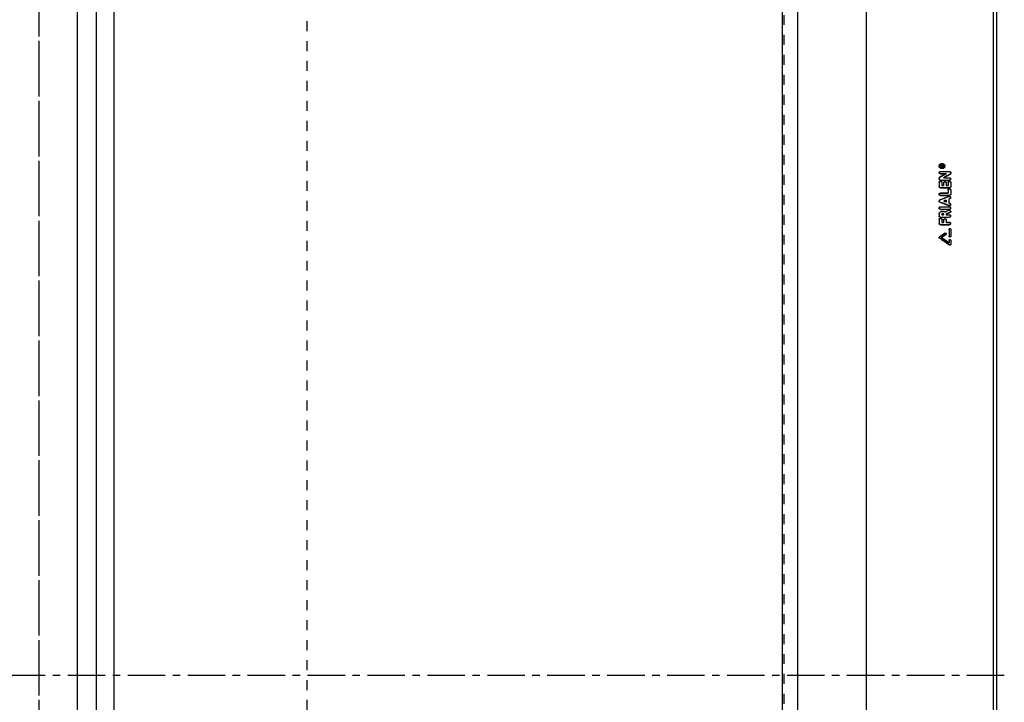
# Model space of a CAD drawing. Header units: millimetres. Extents: x -130 to 1130, y -374 to 1374.
# Tile 8 of 13: x 488 to 1130, y 483 to 928. Entities that reach past the tile are written whole.
import ezdxf

# ---------------------------------------------------------------- set-up
doc = ezdxf.new("R2010")
doc.units = ezdxf.units.MM
doc.header["$LTSCALE"] = 65.185185
doc.linetypes.add('CENTER', pattern=[0.6, 0.375, -0.075, 0.075, -0.075])
doc.linetypes.add('HIDDEN', pattern=[0.2, 0.1, -0.1])
doc.layers.add('ACHSEN_S', color=7, linetype='CONTINUOUS')
doc.layers.add('KONST.EL_MIT_GEO', color=7, linetype='CONTINUOUS')

msp = doc.modelspace()

# ---------------------------------------------------------------- linework, layer by layer
at = {"layer": 'ACHSEN_S', "color": 2, "linetype": 'CENTER'}
for p, q in [((500, 1373.86), (500, -373.86)), ((1130, 500), (-130, 500))]:
    msp.add_line(p, q, dxfattribs=at)
at = {"layer": 'KONST.EL_MIT_GEO', "color": 7, "linetype": 'Continuous'}
for p, q in [((549.02, 1224), (549.02, -224)), ((985, 1224), (985, -224)), ((537.5, 1217.35), (537.5, -217.35)), ((525, 1214), (525, -214)), ((995, 1214), (995, -214)), ((1040, -167), (1040, 1167)), ((1123, -167), (1123, 1167)), ((1125, 1165), (1125, -165)), ((1088.35, 832.69), (1088.35, 832.32)), ((1088.35, 832.32), (1090.33, 832.32)), ((1088.35, 829.15), (1094.15, 829.15)), ((1088.35, 829.15), (1088.35, 829.02)), ((1088.35, 829.02), (1094.15, 829.02)), ((1088.63, 832.69), (1088.63, 832.43)), ((1088.63, 832.56), (1089.22, 832.56)), ((1088.63, 832.43), (1089.22, 832.43)), ((1088.77, 833.06), (1089.08, 833.06)), ((1088.77, 833.06), (1088.77, 832.92)), ((1088.77, 832.92), (1089.08, 832.92)), ((1088.77, 832.81), (1089.08, 832.81)), ((1089.08, 833.06), (1089.08, 832.92)), ((1089.22, 832.69), (1089.22, 832.43)), ((1089.44, 832.88), (1089.44, 832.74)), ((1089.48, 832.75), (1089.44, 832.74)), ((1089.5, 832.64), (1089.5, 832.43)), ((1089.5, 832.56), (1090.33, 832.56)), ((1089.5, 832.43), (1090.33, 832.43)), ((1090.33, 833.05), (1090.29, 833.04)), ((1090.33, 832.8), (1090.29, 832.79)), ((1090.33, 832.91), (1090.31, 832.91)), ((1090.33, 833.05), (1090.33, 832.8)), ((1090.33, 832.56), (1090.33, 832.32)), ((1094.15, 829.15), (1094.15, 829.02)), ((1087.5, 824.76), (1087.5, 824.26)), ((1087.9, 825.39), (1087.9, 825.25)), ((1088.35, 827.67), (1092.1, 827.67)), ((1088.35, 823.52), (1094.15, 823.52)), ((1090.4, 825.01), (1094.15, 825.01)), ((1090.4, 825.01), (1090.4, 824.87)), ((1090.4, 824.87), (1094.15, 824.87)), ((1092.1, 827.67), (1092.1, 827.54)), ((1094.15, 825.01), (1094.15, 824.87)), ((1095, 828.41), (1095, 827.92)), ((1087.5, 822.03), (1087.5, 819.3)), ((1088.35, 818.56), (1094.15, 818.56)), ((1089.2, 822.03), (1089.2, 819.91)), ((1089.2, 820.05), (1090.4, 820.05)), ((1089.2, 819.91), (1090.4, 819.91)), ((1090.4, 821.79), (1090.4, 819.91)), ((1092.1, 821.79), (1092.1, 819.91)), ((1092.1, 820.05), (1093.3, 820.05)), ((1092.1, 819.91), (1093.3, 819.91)), ((1093.3, 822.03), (1093.3, 819.91)), ((1093.3, 817.06), (1093.3, 814.93)), ((1095, 822.03), (1095, 819.3)), ((1095, 817.06), (1095, 814.32)), ((1088.01, 810.5), (1088.01, 810.36)), ((1088.35, 815.07), (1093.3, 815.07)), ((1088.35, 815.07), (1088.35, 814.93)), ((1088.35, 814.93), (1093.3, 814.93)), ((1088.35, 813.57), (1094.15, 813.57)), ((1090.46, 809.81), (1090.46, 809.68)), ((1092.1, 810.45), (1092.1, 809.04)), ((1093.8, 811.12), (1093.8, 808.37)), ((1093.81, 812.76), (1093.81, 812.62)), ((1088.35, 806.04), (1094.15, 806.04)), ((1088.35, 806.04), (1088.35, 805.91)), ((1088.35, 805.91), (1094.15, 805.91)), ((1088.35, 804.53), (1094.15, 804.53)), ((1092.05, 809.05), (1092.1, 809.04)), ((1093.79, 803.71), (1093.79, 803.57)), ((1094.15, 806.04), (1094.15, 805.91)), ((1094.49, 808.24), (1094.49, 808.1)), ((1087.5, 801.24), (1087.5, 800.06)), ((1087.5, 797.78), (1087.5, 795.25)), ((1088.35, 799.3), (1094.15, 799.3)), ((1089.2, 801.24), (1089.2, 800.68)), ((1089.2, 800.82), (1090.4, 800.82)), ((1089.2, 800.68), (1090.4, 800.68)), ((1089.2, 797.78), (1089.2, 795.87)), ((1090.4, 801.24), (1090.4, 800.68)), ((1090.4, 797.53), (1090.4, 795.87)), ((1091.4, 802.71), (1091.4, 802.57)), ((1092.1, 801.33), (1092.1, 800.68)), ((1092.1, 800.82), (1094.15, 800.82)), ((1092.1, 800.68), (1094.15, 800.68)), ((1092.1, 797.53), (1092.1, 795.87)), ((1094.15, 800.82), (1094.15, 800.68)), ((1088.35, 794.48), (1094.15, 794.48)), ((1089.2, 796.01), (1090.4, 796.01)), ((1089.2, 795.87), (1090.4, 795.87)), ((1092.1, 796.01), (1094.15, 796.01)), ((1092.1, 795.87), (1094.15, 795.87)), ((1094.01, 791.36), (1094.01, 786.89)), ((1094.15, 796.01), (1094.15, 795.87)), ((1095, 791.36), (1095, 786.89)), ((1087.7, 786.28), (1087.7, 786.14)), ((1088.82, 785.92), (1088.82, 785.78)), ((1091.32, 788.73), (1091.32, 788.6)), ((1094.01, 784.21), (1094.01, 782.27)), ((1095, 784.21), (1095, 781.51)), ((1093.95, 782.32), (1094.01, 782.27))]:
    msp.add_line(p, q, dxfattribs=at)
at = {"layer": 'KONST.EL_MIT_GEO', "color": 8, "linetype": 'HIDDEN'}
for p, q in [((986.22, 1165.91), (986.22, -165.91)), ((675, -122.18), (675, 1122.18)), ((500, 1106.21), (500, -106.21)), ((1087.5, 832.55), (1087.5, 832.69)), ((1087.93, 832.55), (1087.93, 832.69)), ((1088.35, 832.32), (1088.35, 832.18)), ((1088.35, 832.18), (1090.33, 832.18)), ((1088.77, 832.81), (1088.77, 832.67)), ((1088.77, 832.67), (1089.08, 832.67)), ((1089.08, 832.81), (1089.08, 832.67)), ((1090.33, 832.66), (1089.5, 832.5)), ((1090.33, 832.8), (1090.33, 832.66)), ((1090.33, 832.32), (1090.33, 832.18)), ((1090.76, 832.55), (1090.76, 832.69)), ((1091.18, 832.55), (1091.18, 832.69)), ((1087.5, 828.28), (1087.5, 828.41)), ((1087.5, 824.26), (1087.5, 824.12)), ((1088.35, 827.67), (1088.35, 827.54)), ((1088.35, 827.54), (1092.1, 827.54)), ((1088.35, 823.52), (1088.35, 823.38)), ((1088.35, 823.38), (1094.15, 823.38)), ((1094.15, 823.52), (1094.15, 823.38)), ((1094.6, 827.29), (1094.6, 827.16)), ((1095, 827.92), (1095, 827.78)), ((1095, 824.12), (1095, 824.26)), ((1087.5, 819.3), (1087.5, 819.17)), ((1088.35, 818.56), (1088.35, 818.42)), ((1088.35, 818.42), (1094.15, 818.42)), ((1094.15, 818.56), (1094.15, 818.42)), ((1095, 819.3), (1095, 819.17)), ((1087.5, 814.18), (1087.5, 814.32)), ((1087.5, 809.68), (1087.5, 809.81)), ((1088.35, 813.57), (1088.35, 813.43)), ((1088.35, 813.43), (1094.15, 813.43)), ((1094.15, 813.57), (1094.15, 813.43)), ((1094.49, 811.39), (1094.49, 811.25)), ((1095, 814.32), (1095, 814.18)), ((1095, 811.93), (1095, 812.07)), ((1087.5, 805.15), (1087.5, 805.29)), ((1088.01, 809.13), (1088.01, 808.99)), ((1088.35, 804.53), (1088.35, 804.4)), ((1088.35, 804.4), (1094.15, 804.4)), ((1093.81, 806.86), (1093.81, 806.72)), ((1094.15, 804.53), (1094.15, 804.4)), ((1095, 807.41), (1095, 807.55)), ((1095, 805.15), (1095, 805.29)), ((1087.5, 800.06), (1087.5, 799.92)), ((1088.35, 799.3), (1088.35, 799.16)), ((1088.35, 799.16), (1094.15, 799.16)), ((1094.15, 799.3), (1094.15, 799.16)), ((1094.51, 802.34), (1094.51, 802.2)), ((1095, 802.88), (1095, 803.02)), ((1095, 799.92), (1095, 800.06)), ((1087.5, 795.25), (1087.5, 795.11)), ((1088.35, 794.48), (1088.35, 794.34)), ((1088.35, 794.34), (1094.15, 794.34)), ((1094.15, 794.48), (1094.15, 794.34)), ((1095, 795.11), (1095, 795.25)), ((1087.5, 785.78), (1087.5, 785.92)), ((1087.7, 785.56), (1087.7, 785.43)), ((1091.92, 788.02), (1091.92, 787.88)), ((1092.11, 788.24), (1092.11, 788.38)), ((1094.01, 786.89), (1094.01, 786.76)), ((1095, 786.89), (1095, 786.76)), ((1094.21, 781.15), (1094.21, 781.02)), ((1095, 781.51), (1095, 781.38))]:
    msp.add_line(p, q, dxfattribs=at)
for centre, radius, start, end in [((1088.89, 832.55), 1.39, 171.77678, 179.99986), ((1089.8, 832.55), 1.39, 0.00002, 2.86628), ((1088.15, 828.28), 0.645, 173.82643, 179.99376), ((1094.36, 828.28), 0.644, 0.00312, 3.85221), ((1094.35, 824.12), 0.649, 0.00205, 6.12428), ((1088.55, 821.9), 0.651, 0.00308, 3.82923), ((1091.45, 821.65), 0.651, 0.00307, 3.82835), ((1094.35, 821.9), 0.651, 0.00308, 3.82923), ((1094.34, 816.93), 0.657, 0.00304, 3.8118), ((1088.16, 814.18), 0.662, 173.98426, 179.99429), ((1088.17, 809.68), 0.667, 174.03737, 179.99848), ((1094.34, 811.93), 0.664, 0.00332, 5.9559), ((1088.17, 805.15), 0.672, 174.07947, 179.99459), ((1094.33, 807.41), 0.67, 359.99963, 5.97367), ((1094.33, 805.15), 0.671, 0.00193, 5.9191), ((1089.33, 801.1), 1.83, 174.10951, 179.99452), ((1088.52, 797.64), 0.68, 0.0029, 3.74788), ((1091.42, 797.39), 0.68, 0.0029, 3.74707), ((1094.33, 802.88), 0.675, 0.00082, 5.89488), ((1094.32, 799.92), 0.677, 0.0019, 5.86598), ((1094.32, 795.11), 0.683, 0.00187, 5.81832), ((1094.6, 791.22), 0.401, 0.00501, 4.4882), ((1087.91, 785.78), 0.406, 170.15918, 179.98737), ((1091.71, 788.24), 0.404, 359.99948, 9.77276), ((1094.59, 784.07), 0.406, 0.00492, 4.46212)]:
    msp.add_arc(centre, radius, start, end, dxfattribs=at)
at = {"layer": 'KONST.EL_MIT_GEO', "color": 7, "linetype": 'Continuous'}
for centre, radius, start, end in [((1088.74, 832.69), 0.105, 174.20882, 179.99098), ((1088.77, 832.43), 0.487, 90.00213, 93.26799), ((1089.08, 832.43), 0.485, 76.44414, 90.0078), ((1089.1, 832.48), 0.434, 58.35034, 62.29732), ((1088.15, 824.26), 0.649, 180.00317, 183.8369), ((1088.18, 809.67), 0.681, 159.07543, 173.95674), ((1088.18, 800.06), 0.677, 180.00299, 183.75494), ((1088.18, 795.25), 0.683, 180.00296, 183.7397), ((1094.41, 786.89), 0.404, 180.00501, 184.47171)]:
    msp.add_arc(centre, radius, start, end, dxfattribs=at)
for centre, major_axis, ratio, start_param, end_param in [((961.43, 500), (3008.07, 597.55), 0.098519, 1.508387, 1.508667), ((961.43, 500), (3006.71, 597.28), 0.098519, 1.508359, 1.508634), ((962.74, 500), (3008.07, 597.55), 0.098519, 1.508821, 1.509082), ((1056.26, 500), (1058.72, 626.07), 0.217308, 1.409416, 1.413349), ((1056.26, 500), (1058.24, 625.78), 0.217308, 1.409401, 1.413336), ((1059.47, 500), (1058.72, 626.07), 0.217308, 1.410071, 1.414005), ((1081.55, 500), (1512.07, 611.97), 0.175459, 1.491818, 1.495646), ((1081.55, 500), (1511.39, 611.69), 0.175459, 1.491814, 1.495644), ((1085.77, 500), (1512.07, 611.97), 0.175459, 1.495728, 1.496811), ((1095.15, 500), (1512.07, -611.97), 0.175459, 1.643699, 1.644782), ((1095.15, 500), (1511.39, -611.69), 0.175459, 1.643731, 1.644783), ((1085.77, 500), (1512.07, 611.97), 0.175459, 1.494148, 1.494607), ((1090.93, 500), (1512.07, -611.97), 0.175459, 1.639789, 1.643617), ((1104.12, 500), (1425.98, 613.97), 0.182768, 1.499484, 1.50116), ((1104.12, 500), (1425.34, 613.7), 0.182768, 1.499487, 1.501164), ((1095.15, 500), (1512.07, -611.97), 0.175459, 1.64212, 1.642579), ((1095.15, 500), (1511.39, -611.69), 0.175459, 1.64212, 1.642579), ((1108.14, 500), (1425.98, 613.97), 0.182768, 1.501791, 1.503477), ((1120.02, 500), (876.87, 634.73), 0.233749, 1.435458, 1.439534), ((1120.02, 500), (876.48, 634.44), 0.233749, 1.435473, 1.43955), ((1054.22, 500), (879.52, -634.59), 0.233537, 1.692884, 1.700188), ((1121.67, 500), (876.87, 634.73), 0.233749, 1.436647, 1.440128), ((1055.88, 500), (879.52, -634.59), 0.233537, 1.694963, 1.700784), ((1055.88, 500), (879.12, -634.3), 0.233537, 1.695016, 1.700767)]:
    msp.add_ellipse(centre, major_axis=major_axis, ratio=ratio, start_param=start_param, end_param=end_param, dxfattribs=at)
at = {"layer": 'KONST.EL_MIT_GEO', "color": 8, "linetype": 'HIDDEN'}
for centre, major_axis, ratio, start_param, end_param in [((1059.47, 500), (1058.24, 625.78), 0.217308, 1.410057, 1.413992), ((1085.77, 500), (1511.39, 611.69), 0.175459, 1.495726, 1.496809), ((1085.77, 500), (1511.39, 611.69), 0.175459, 1.494146, 1.494605), ((1090.93, 500), (1511.39, -611.69), 0.175459, 1.639789, 1.643618), ((1108.14, 500), (1425.34, 613.7), 0.182768, 1.501795, 1.503482), ((1054.22, 500), (879.12, -634.3), 0.233537, 1.692863, 1.700171), ((1121.67, 500), (876.48, 634.44), 0.233749, 1.436662, 1.440144)]:
    msp.add_ellipse(centre, major_axis=major_axis, ratio=ratio, start_param=start_param, end_param=end_param, dxfattribs=at)
at = {"layer": 'KONST.EL_MIT_GEO', "color": 7, "linetype": 'Continuous'}
for points, knots in [([(1087.5, 832.69), (1087.5, 832.9), (1087.6, 833.33), (1088.02, 833.86), (1088.63, 834.21), (1089.1, 834.28), (1089.34, 834.28)], [0, 0, 0, 0, 0.233326, 0.476676, 0.73369, 1, 1, 1, 1]), ([(1089.34, 831.09), (1089.1, 831.09), (1088.63, 831.17), (1088.02, 831.52), (1087.6, 832.05), (1087.5, 832.48), (1087.5, 832.69)], [0, 0, 0, 0, 0.266176, 0.523208, 0.766679, 1, 1, 1, 1]), ([(1087.5, 828.41), (1087.5, 828.51), (1087.55, 828.71), (1087.81, 829.04), (1088.14, 829.15), (1088.35, 829.15)], [0, 0, 0, 0, 0.235756, 0.481347, 1, 1, 1, 1]), ([(1087.51, 832.75), (1087.54, 832.94), (1087.68, 833.33), (1088.11, 833.78), (1088.69, 834.08), (1089.12, 834.15), (1089.34, 834.15)], [0, 0, 0, 0, 0.233803, 0.478301, 0.735167, 1, 1, 1, 1]), ([(1087.55, 828.53), (1087.61, 828.67), (1087.85, 828.93), (1088.18, 829.02), (1088.35, 829.02)], [0, 0, 0, 0, 0.482039, 1, 1, 1, 1]), ([(1089.34, 833.92), (1089.16, 833.92), (1088.79, 833.85), (1088.33, 833.59), (1088, 833.18), (1087.93, 832.85), (1087.93, 832.69)], [0, 0, 0, 0, 0.266294, 0.523311, 0.766675, 1, 1, 1, 1]), ([(1087.93, 832.69), (1087.93, 832.53), (1088, 832.2), (1088.33, 831.79), (1088.79, 831.52), (1089.16, 831.46), (1089.34, 831.46)], [0, 0, 0, 0, 0.233322, 0.476779, 0.733809, 1, 1, 1, 1]), ([(1087.93, 832.55), (1087.93, 832.39), (1088, 832.06), (1088.33, 831.65), (1088.79, 831.38), (1089.16, 831.32), (1089.34, 831.32)], [0, 0, 0, 0, 0.23332, 0.476777, 0.733808, 1, 1, 1, 1]), ([(1088.35, 832.69), (1088.35, 832.74), (1088.37, 832.84), (1088.5, 833), (1088.67, 833.06), (1088.77, 833.06)], [0, 0, 0, 0, 0.235253, 0.480659, 1, 1, 1, 1]), ([(1088.35, 832.55), (1088.35, 832.62), (1088.38, 832.71), (1088.44, 832.78), (1088.46, 832.79)], [0, 0, 0, 0, 0.739834, 1, 1, 1, 1]), ([(1088.71, 832.8), (1088.7, 832.79), (1088.66, 832.77), (1088.64, 832.73), (1088.63, 832.7)], [0, 0, 0, 0, 0.268088, 1, 1, 1, 1]), ([(1089.08, 833.06), (1089.15, 833.06), (1089.29, 833.03), (1089.4, 832.93), (1089.44, 832.88)], [0, 0, 0, 0, 0.513952, 1, 1, 1, 1]), ([(1089.22, 832.69), (1089.22, 832.72), (1089.19, 832.79), (1089.12, 832.81), (1089.08, 832.81)], [0, 0, 0, 0, 0.474837, 1, 1, 1, 1]), ([(1089.34, 834.28), (1089.58, 834.28), (1090.05, 834.21), (1090.66, 833.86), (1091.08, 833.33), (1091.18, 832.9), (1091.18, 832.69)], [0, 0, 0, 0, 0.26631, 0.523324, 0.766674, 1, 1, 1, 1]), ([(1089.34, 834.15), (1089.57, 834.15), (1090.03, 834.07), (1090.63, 833.74), (1091.05, 833.24), (1091.17, 832.82), (1091.18, 832.62)], [0, 0, 0, 0, 0.26582, 0.522815, 0.766576, 1, 1, 1, 1]), ([(1090.76, 832.69), (1090.76, 832.85), (1090.68, 833.18), (1090.36, 833.59), (1089.89, 833.85), (1089.52, 833.92), (1089.34, 833.92)], [0, 0, 0, 0, 0.233325, 0.476689, 0.733706, 1, 1, 1, 1]), ([(1091.18, 832.69), (1091.18, 832.48), (1091.08, 832.05), (1090.66, 831.52), (1090.05, 831.17), (1089.58, 831.09), (1089.34, 831.09)], [0, 0, 0, 0, 0.233321, 0.476792, 0.733824, 1, 1, 1, 1]), ([(1089.34, 831.46), (1089.52, 831.46), (1089.89, 831.52), (1090.36, 831.79), (1090.68, 832.2), (1090.76, 832.53), (1090.76, 832.69)], [0, 0, 0, 0, 0.266191, 0.523221, 0.766678, 1, 1, 1, 1]), ([(1089.34, 831.32), (1089.52, 831.32), (1089.89, 831.38), (1090.36, 831.65), (1090.68, 832.06), (1090.76, 832.39), (1090.76, 832.55)], [0, 0, 0, 0, 0.266192, 0.523223, 0.76668, 1, 1, 1, 1]), ([(1094.15, 829.15), (1094.36, 829.15), (1094.69, 829.04), (1094.95, 828.71), (1095, 828.51), (1095, 828.41)], [0, 0, 0, 0, 0.518653, 0.764246, 1, 1, 1, 1]), ([(1094.15, 829.02), (1094.36, 829.02), (1094.67, 828.91), (1094.94, 828.6), (1094.99, 828.41), (1095, 828.32)], [0, 0, 0, 0, 0.518269, 0.764232, 1, 1, 1, 1]), ([(1088.35, 827.67), (1088.14, 827.67), (1087.81, 827.79), (1087.55, 828.12), (1087.5, 828.32), (1087.5, 828.41)], [0, 0, 0, 0, 0.518594, 0.764244, 1, 1, 1, 1]), ([(1087.5, 824.76), (1087.5, 824.88), (1087.58, 825.14), (1087.78, 825.32), (1087.9, 825.39)], [0, 0, 0, 0, 0.48527, 1, 1, 1, 1]), ([(1088.35, 823.52), (1088.14, 823.52), (1087.82, 823.63), (1087.56, 823.94), (1087.51, 824.13), (1087.5, 824.22)], [0, 0, 0, 0, 0.517556, 0.763747, 1, 1, 1, 1]), ([(1087.5, 822.03), (1087.5, 822.13), (1087.55, 822.33), (1087.74, 822.58), (1088.02, 822.74), (1088.35, 822.8), (1088.68, 822.74), (1088.96, 822.58), (1089.15, 822.33), (1089.2, 822.13), (1089.2, 822.03)], [0, 0, 0, 0, 0.117264, 0.239187, 0.367441, 0.5, 0.632559, 0.760813, 0.882736, 1, 1, 1, 1]), ([(1087.55, 824.86), (1087.56, 824.9), (1087.64, 825.06), (1087.78, 825.18), (1087.9, 825.25)], [0, 0, 0, 0, 0.243719, 1, 1, 1, 1]), ([(1087.55, 822.15), (1087.62, 822.31), (1087.9, 822.6), (1088.47, 822.69), (1088.93, 822.49), (1089.14, 822.2), (1089.19, 822.02), (1089.2, 821.94)], [0, 0, 0, 0, 0.243643, 0.505016, 0.760738, 0.882435, 1, 1, 1, 1]), ([(1090.4, 821.79), (1090.4, 821.88), (1090.45, 822.08), (1090.64, 822.33), (1090.92, 822.49), (1091.25, 822.55), (1091.58, 822.49), (1091.86, 822.33), (1092.05, 822.08), (1092.1, 821.88), (1092.1, 821.79)], [0, 0, 0, 0, 0.117278, 0.239206, 0.367454, 0.5, 0.632546, 0.760794, 0.882722, 1, 1, 1, 1]), ([(1090.45, 821.9), (1090.52, 822.06), (1090.8, 822.35), (1091.37, 822.44), (1091.83, 822.24), (1092.05, 821.95), (1092.09, 821.78), (1092.1, 821.69)], [0, 0, 0, 0, 0.243652, 0.505004, 0.760714, 0.882419, 1, 1, 1, 1]), ([(1093.3, 822.03), (1093.3, 822.13), (1093.35, 822.33), (1093.54, 822.58), (1093.82, 822.74), (1094.15, 822.8), (1094.48, 822.74), (1094.76, 822.58), (1094.95, 822.33), (1095, 822.13), (1095, 822.03)], [0, 0, 0, 0, 0.117264, 0.239187, 0.367441, 0.5, 0.632559, 0.760813, 0.882736, 1, 1, 1, 1]), ([(1093.35, 822.15), (1093.42, 822.31), (1093.7, 822.6), (1094.28, 822.69), (1094.73, 822.49), (1094.95, 822.2), (1094.99, 822.02), (1095, 821.94)], [0, 0, 0, 0, 0.243643, 0.505016, 0.760738, 0.882435, 1, 1, 1, 1]), ([(1094.15, 825.01), (1094.36, 825.01), (1094.7, 824.89), (1094.95, 824.56), (1095, 824.36), (1095, 824.26)], [0, 0, 0, 0, 0.517984, 0.763765, 1, 1, 1, 1]), ([(1094.15, 824.87), (1094.35, 824.87), (1094.66, 824.77), (1094.92, 824.47), (1094.99, 824.29), (1095, 824.19)], [0, 0, 0, 0, 0.517369, 0.763718, 1, 1, 1, 1]), ([(1095, 824.26), (1095, 824.17), (1094.95, 823.97), (1094.7, 823.63), (1094.36, 823.52), (1094.15, 823.52)], [0, 0, 0, 0, 0.236236, 0.482074, 1, 1, 1, 1]), ([(1095, 827.92), (1095, 827.8), (1094.92, 827.54), (1094.72, 827.36), (1094.6, 827.29)], [0, 0, 0, 0, 0.484891, 1, 1, 1, 1]), ([(1088.35, 818.56), (1088.14, 818.56), (1087.8, 818.67), (1087.55, 819), (1087.5, 819.21), (1087.5, 819.3)], [0, 0, 0, 0, 0.517144, 0.763205, 1, 1, 1, 1]), ([(1093.3, 817.06), (1093.3, 817.16), (1093.35, 817.36), (1093.54, 817.61), (1093.82, 817.77), (1094.15, 817.83), (1094.48, 817.77), (1094.76, 817.61), (1094.95, 817.36), (1095, 817.16), (1095, 817.06)], [0, 0, 0, 0, 0.117535, 0.239562, 0.3677, 0.5, 0.6323, 0.760438, 0.882465, 1, 1, 1, 1]), ([(1093.35, 817.18), (1093.42, 817.34), (1093.7, 817.63), (1094.28, 817.72), (1094.73, 817.52), (1094.95, 817.23), (1094.99, 817.05), (1095, 816.97)], [0, 0, 0, 0, 0.243821, 0.504779, 0.760273, 0.882129, 1, 1, 1, 1]), ([(1095, 819.3), (1095, 819.21), (1094.95, 819), (1094.7, 818.67), (1094.36, 818.56), (1094.15, 818.56)], [0, 0, 0, 0, 0.236795, 0.482856, 1, 1, 1, 1]), ([(1087.5, 814.32), (1087.5, 814.42), (1087.55, 814.62), (1087.8, 814.96), (1088.14, 815.07), (1088.35, 815.07)], [0, 0, 0, 0, 0.237347, 0.483567, 1, 1, 1, 1]), ([(1088.35, 813.57), (1088.24, 813.57), (1088.02, 813.61), (1087.74, 813.77), (1087.55, 814.02), (1087.5, 814.22), (1087.5, 814.32)], [0, 0, 0, 0, 0.26426, 0.52042, 0.764637, 1, 1, 1, 1]), ([(1087.5, 809.81), (1087.5, 809.96), (1087.61, 810.26), (1087.86, 810.45), (1088.01, 810.5)], [0, 0, 0, 0, 0.484223, 1, 1, 1, 1]), ([(1088.01, 809.13), (1087.86, 809.18), (1087.61, 809.37), (1087.5, 809.67), (1087.5, 809.81)], [0, 0, 0, 0, 0.515783, 1, 1, 1, 1]), ([(1087.54, 809.92), (1087.58, 810.02), (1087.71, 810.2), (1087.9, 810.32), (1088.01, 810.36)], [0, 0, 0, 0, 0.487714, 1, 1, 1, 1]), ([(1087.55, 814.44), (1087.61, 814.59), (1087.85, 814.85), (1088.18, 814.93), (1088.35, 814.93)], [0, 0, 0, 0, 0.483679, 1, 1, 1, 1]), ([(1093.81, 812.76), (1093.94, 812.81), (1094.22, 812.85), (1094.62, 812.73), (1094.92, 812.46), (1095, 812.2), (1095, 812.07)], [0, 0, 0, 0, 0.261317, 0.520383, 0.766434, 1, 1, 1, 1]), ([(1093.81, 812.62), (1093.93, 812.67), (1094.2, 812.71), (1094.59, 812.61), (1094.89, 812.36), (1094.98, 812.12), (1095, 812)], [0, 0, 0, 0, 0.260262, 0.518978, 0.765885, 1, 1, 1, 1]), ([(1095, 814.32), (1095, 814.22), (1094.95, 814.02), (1094.76, 813.77), (1094.48, 813.61), (1094.26, 813.57), (1094.15, 813.57)], [0, 0, 0, 0, 0.235362, 0.47958, 0.73574, 1, 1, 1, 1]), ([(1095, 812.07), (1095, 811.93), (1094.89, 811.62), (1094.64, 811.44), (1094.49, 811.39)], [0, 0, 0, 0, 0.483946, 1, 1, 1, 1]), ([(1087.5, 805.29), (1087.5, 805.39), (1087.55, 805.59), (1087.74, 805.84), (1088.02, 806.01), (1088.24, 806.04), (1088.35, 806.04)], [0, 0, 0, 0, 0.236306, 0.48083, 0.736582, 1, 1, 1, 1]), ([(1088.35, 804.53), (1088.24, 804.53), (1088.02, 804.57), (1087.74, 804.74), (1087.55, 804.99), (1087.5, 805.19), (1087.5, 805.29)], [0, 0, 0, 0, 0.263362, 0.519122, 0.763696, 1, 1, 1, 1]), ([(1087.5, 801.24), (1087.5, 801.43), (1087.57, 801.84), (1087.86, 802.39), (1088.32, 802.84), (1089.09, 803.26), (1090.22, 803.37), (1091.07, 802.99), (1091.4, 802.71)], [0, 0, 0, 0, 0.117207, 0.236724, 0.36006, 0.487381, 0.746355, 1, 1, 1, 1]), ([(1087.51, 801.28), (1087.53, 801.48), (1087.63, 801.86), (1087.96, 802.37), (1088.42, 802.77), (1089.18, 803.14), (1090.28, 803.21), (1091.08, 802.84), (1091.4, 802.57)], [0, 0, 0, 0, 0.117295, 0.23731, 0.361145, 0.488677, 0.74721, 1, 1, 1, 1]), ([(1087.55, 805.41), (1087.61, 805.56), (1087.85, 805.82), (1088.18, 805.91), (1088.35, 805.91)], [0, 0, 0, 0, 0.48468, 1, 1, 1, 1]), ([(1093.79, 803.71), (1093.92, 803.76), (1094.21, 803.81), (1094.62, 803.69), (1094.92, 803.41), (1095, 803.15), (1095, 803.02)], [0, 0, 0, 0, 0.260348, 0.518985, 0.765424, 1, 1, 1, 1]), ([(1093.79, 803.57), (1093.92, 803.62), (1094.19, 803.67), (1094.58, 803.57), (1094.89, 803.32), (1094.98, 803.07), (1095, 802.95)], [0, 0, 0, 0, 0.25936, 0.517658, 0.764901, 1, 1, 1, 1]), ([(1095, 807.55), (1095, 807.43), (1094.92, 807.17), (1094.62, 806.89), (1094.22, 806.77), (1093.94, 806.81), (1093.81, 806.86)], [0, 0, 0, 0, 0.234114, 0.480336, 0.739087, 1, 1, 1, 1]), ([(1094.15, 806.04), (1094.26, 806.04), (1094.48, 806.01), (1094.76, 805.84), (1094.95, 805.59), (1095, 805.39), (1095, 805.29)], [0, 0, 0, 0, 0.263418, 0.51917, 0.763694, 1, 1, 1, 1]), ([(1094.15, 805.91), (1094.35, 805.91), (1094.67, 805.8), (1094.93, 805.5), (1094.99, 805.31), (1095, 805.22)], [0, 0, 0, 0, 0.514647, 0.761697, 1, 1, 1, 1]), ([(1095, 805.29), (1095, 805.19), (1094.95, 804.99), (1094.76, 804.74), (1094.48, 804.57), (1094.26, 804.53), (1094.15, 804.53)], [0, 0, 0, 0, 0.236304, 0.480878, 0.736638, 1, 1, 1, 1]), ([(1094.49, 808.24), (1094.64, 808.18), (1094.89, 808), (1095, 807.7), (1095, 807.55)], [0, 0, 0, 0, 0.515509, 1, 1, 1, 1]), ([(1094.49, 808.1), (1094.63, 808.05), (1094.87, 807.89), (1094.98, 807.62), (1095, 807.48)], [0, 0, 0, 0, 0.514803, 1, 1, 1, 1]), ([(1088.35, 799.3), (1088.14, 799.3), (1087.82, 799.41), (1087.56, 799.72), (1087.51, 799.92), (1087.5, 800.01)], [0, 0, 0, 0, 0.514034, 0.761165, 1, 1, 1, 1]), ([(1087.5, 797.78), (1087.5, 797.88), (1087.55, 798.08), (1087.8, 798.42), (1088.35, 798.62), (1088.89, 798.42), (1089.15, 798.08), (1089.2, 797.88), (1089.2, 797.78)], [0, 0, 0, 0, 0.119543, 0.242998, 0.5, 0.757002, 0.880457, 1, 1, 1, 1]), ([(1087.54, 797.86), (1087.56, 797.95), (1087.66, 798.11), (1087.95, 798.35), (1088.45, 798.46), (1088.92, 798.26), (1089.14, 797.95), (1089.19, 797.77), (1089.2, 797.69)], [0, 0, 0, 0, 0.120859, 0.246328, 0.504598, 0.758968, 0.88126, 1, 1, 1, 1]), ([(1090.4, 801.24), (1090.4, 801.31), (1090.37, 801.45), (1090.19, 801.69), (1089.8, 801.83), (1089.41, 801.69), (1089.23, 801.45), (1089.2, 801.31), (1089.2, 801.24)], [0, 0, 0, 0, 0.119368, 0.242755, 0.5, 0.757244, 0.880632, 1, 1, 1, 1]), ([(1090.4, 797.53), (1090.4, 797.63), (1090.45, 797.83), (1090.7, 798.17), (1091.25, 798.37), (1091.8, 798.17), (1092.05, 797.83), (1092.1, 797.63), (1092.1, 797.53)], [0, 0, 0, 0, 0.119556, 0.243015, 0.5, 0.756985, 0.880444, 1, 1, 1, 1]), ([(1090.44, 797.61), (1090.47, 797.69), (1090.56, 797.86), (1090.85, 798.1), (1091.35, 798.21), (1091.82, 798), (1092.04, 797.7), (1092.09, 797.52), (1092.1, 797.43)], [0, 0, 0, 0, 0.120869, 0.246338, 0.50459, 0.758947, 0.881247, 1, 1, 1, 1]), ([(1094.15, 800.82), (1094.26, 800.82), (1094.48, 800.78), (1094.76, 800.61), (1094.95, 800.36), (1095, 800.16), (1095, 800.06)], [0, 0, 0, 0, 0.262915, 0.518443, 0.763167, 1, 1, 1, 1]), ([(1094.15, 800.68), (1094.35, 800.68), (1094.67, 800.57), (1094.93, 800.27), (1094.99, 800.08), (1095, 799.99)], [0, 0, 0, 0, 0.513936, 0.761169, 1, 1, 1, 1]), ([(1095, 800.06), (1095, 799.96), (1094.95, 799.75), (1094.76, 799.5), (1094.48, 799.34), (1094.26, 799.3), (1094.15, 799.3)], [0, 0, 0, 0, 0.23683, 0.481604, 0.73714, 1, 1, 1, 1]), ([(1095, 803.02), (1095, 802.88), (1094.9, 802.58), (1094.65, 802.39), (1094.51, 802.34)], [0, 0, 0, 0, 0.485375, 1, 1, 1, 1]), ([(1088.35, 794.48), (1088.14, 794.48), (1087.82, 794.59), (1087.56, 794.91), (1087.51, 795.1), (1087.5, 795.2)], [0, 0, 0, 0, 0.513379, 0.760685, 1, 1, 1, 1]), ([(1094.01, 791.36), (1094.01, 791.42), (1094.04, 791.54), (1094.19, 791.74), (1094.5, 791.85), (1094.82, 791.74), (1094.97, 791.54), (1095, 791.42), (1095, 791.36)], [0, 0, 0, 0, 0.119866, 0.243451, 0.5, 0.756549, 0.880134, 1, 1, 1, 1]), ([(1094.08, 791.46), (1094.14, 791.54), (1094.31, 791.67), (1094.63, 791.68), (1094.9, 791.54), (1094.99, 791.35), (1095, 791.25)], [0, 0, 0, 0, 0.249504, 0.509368, 0.76228, 1, 1, 1, 1]), ([(1094.15, 796.01), (1094.26, 796.01), (1094.48, 795.97), (1094.76, 795.8), (1094.95, 795.55), (1095, 795.34), (1095, 795.25)], [0, 0, 0, 0, 0.262463, 0.51779, 0.762695, 1, 1, 1, 1]), ([(1094.15, 795.87), (1094.35, 795.87), (1094.67, 795.76), (1094.93, 795.46), (1094.99, 795.27), (1095, 795.18)], [0, 0, 0, 0, 0.513296, 0.760695, 1, 1, 1, 1]), ([(1095, 795.25), (1095, 795.15), (1094.95, 794.94), (1094.76, 794.69), (1094.48, 794.52), (1094.26, 794.48), (1094.15, 794.48)], [0, 0, 0, 0, 0.237303, 0.482256, 0.73759, 1, 1, 1, 1]), ([(1087.5, 785.92), (1087.5, 785.99), (1087.54, 786.13), (1087.64, 786.24), (1087.7, 786.28)], [0, 0, 0, 0, 0.490452, 1, 1, 1, 1]), ([(1087.7, 785.56), (1087.64, 785.6), (1087.54, 785.71), (1087.5, 785.85), (1087.5, 785.92)], [0, 0, 0, 0, 0.509592, 1, 1, 1, 1]), ([(1091.32, 788.73), (1091.39, 788.78), (1091.57, 788.84), (1091.85, 788.8), (1092.06, 788.63), (1092.11, 788.46), (1092.11, 788.38)], [0, 0, 0, 0, 0.256564, 0.515437, 0.763828, 1, 1, 1, 1]), ([(1091.32, 788.6), (1091.39, 788.64), (1091.55, 788.7), (1091.81, 788.67), (1092.02, 788.53), (1092.09, 788.38), (1092.11, 788.31)], [0, 0, 0, 0, 0.255023, 0.513105, 0.762697, 1, 1, 1, 1]), ([(1092.11, 788.38), (1092.11, 788.31), (1092.08, 788.17), (1091.97, 788.06), (1091.92, 788.02)], [0, 0, 0, 0, 0.490235, 1, 1, 1, 1]), ([(1095, 786.89), (1095, 786.84), (1094.97, 786.72), (1094.83, 786.52), (1094.52, 786.4), (1094.21, 786.5), (1094.05, 786.69), (1094.02, 786.81), (1094.01, 786.86)], [0, 0, 0, 0, 0.119864, 0.243188, 0.498756, 0.755512, 0.879702, 1, 1, 1, 1]), ([(1094.01, 784.21), (1094.01, 784.27), (1094.04, 784.39), (1094.19, 784.59), (1094.5, 784.7), (1094.82, 784.59), (1094.97, 784.39), (1095, 784.27), (1095, 784.21)], [0, 0, 0, 0, 0.120211, 0.243933, 0.5, 0.756067, 0.879789, 1, 1, 1, 1]), ([(1094.08, 784.31), (1094.14, 784.39), (1094.31, 784.51), (1094.63, 784.53), (1094.9, 784.38), (1094.99, 784.19), (1095, 784.1)], [0, 0, 0, 0, 0.249523, 0.508875, 0.761624, 1, 1, 1, 1]), ([(1095, 781.51), (1095, 781.43), (1094.94, 781.26), (1094.73, 781.09), (1094.46, 781.04), (1094.28, 781.1), (1094.21, 781.15)], [0, 0, 0, 0, 0.236901, 0.485371, 0.743763, 1, 1, 1, 1])]:
    msp.add_open_spline(points, degree=3, knots=knots, dxfattribs=at)
at = {"layer": 'KONST.EL_MIT_GEO', "color": 8, "linetype": 'HIDDEN'}
for points, knots in [([(1089.34, 830.95), (1089.1, 830.95), (1088.63, 831.03), (1088.02, 831.38), (1087.6, 831.91), (1087.5, 832.34), (1087.5, 832.55)], [0, 0, 0, 0, 0.266177, 0.52321, 0.76668, 1, 1, 1, 1]), ([(1089.34, 833.78), (1089.16, 833.78), (1088.79, 833.72), (1088.33, 833.45), (1088, 833.04), (1087.93, 832.71), (1087.93, 832.55)], [0, 0, 0, 0, 0.266295, 0.523313, 0.766676, 1, 1, 1, 1]), ([(1088.77, 832.67), (1088.74, 832.67), (1088.67, 832.65), (1088.63, 832.58), (1088.63, 832.55)], [0, 0, 0, 0, 0.525165, 1, 1, 1, 1]), ([(1089.22, 832.55), (1089.22, 832.58), (1089.19, 832.65), (1089.12, 832.67), (1089.08, 832.67)], [0, 0, 0, 0, 0.474835, 1, 1, 1, 1]), ([(1090.76, 832.55), (1090.76, 832.71), (1090.68, 833.04), (1090.36, 833.45), (1089.89, 833.72), (1089.52, 833.78), (1089.34, 833.78)], [0, 0, 0, 0, 0.233324, 0.476687, 0.733705, 1, 1, 1, 1]), ([(1091.18, 832.55), (1091.18, 832.34), (1091.08, 831.91), (1090.66, 831.38), (1090.05, 831.03), (1089.58, 830.95), (1089.34, 830.95)], [0, 0, 0, 0, 0.23332, 0.47679, 0.733823, 1, 1, 1, 1]), ([(1088.35, 827.54), (1088.14, 827.54), (1087.81, 827.65), (1087.55, 827.98), (1087.5, 828.18), (1087.5, 828.28)], [0, 0, 0, 0, 0.518595, 0.764245, 1, 1, 1, 1]), ([(1088.35, 823.38), (1088.14, 823.38), (1087.8, 823.49), (1087.55, 823.83), (1087.5, 824.03), (1087.5, 824.12)], [0, 0, 0, 0, 0.517927, 0.763767, 1, 1, 1, 1]), ([(1095, 824.12), (1095, 824.03), (1094.95, 823.83), (1094.7, 823.49), (1094.36, 823.38), (1094.15, 823.38)], [0, 0, 0, 0, 0.236235, 0.482073, 1, 1, 1, 1]), ([(1095, 827.78), (1095, 827.66), (1094.92, 827.4), (1094.72, 827.22), (1094.6, 827.16)], [0, 0, 0, 0, 0.48489, 1, 1, 1, 1]), ([(1088.35, 818.42), (1088.14, 818.42), (1087.8, 818.53), (1087.55, 818.87), (1087.5, 819.07), (1087.5, 819.17)], [0, 0, 0, 0, 0.517145, 0.763205, 1, 1, 1, 1]), ([(1095, 819.17), (1095, 819.07), (1094.95, 818.87), (1094.7, 818.53), (1094.36, 818.42), (1094.15, 818.42)], [0, 0, 0, 0, 0.236795, 0.482855, 1, 1, 1, 1]), ([(1088.35, 813.43), (1088.24, 813.43), (1088.02, 813.47), (1087.74, 813.64), (1087.55, 813.88), (1087.5, 814.09), (1087.5, 814.18)], [0, 0, 0, 0, 0.26426, 0.520421, 0.764637, 1, 1, 1, 1]), ([(1088.01, 808.99), (1087.86, 809.04), (1087.61, 809.23), (1087.5, 809.53), (1087.5, 809.68)], [0, 0, 0, 0, 0.515783, 1, 1, 1, 1]), ([(1095, 814.18), (1095, 814.09), (1094.95, 813.88), (1094.76, 813.64), (1094.48, 813.47), (1094.26, 813.43), (1094.15, 813.43)], [0, 0, 0, 0, 0.235362, 0.479579, 0.73574, 1, 1, 1, 1]), ([(1095, 811.93), (1095, 811.79), (1094.89, 811.49), (1094.64, 811.3), (1094.49, 811.25)], [0, 0, 0, 0, 0.483946, 1, 1, 1, 1]), ([(1088.35, 804.4), (1088.24, 804.4), (1088.02, 804.43), (1087.74, 804.6), (1087.55, 804.85), (1087.5, 805.05), (1087.5, 805.15)], [0, 0, 0, 0, 0.263362, 0.519122, 0.763696, 1, 1, 1, 1]), ([(1095, 807.41), (1095, 807.29), (1094.92, 807.03), (1094.62, 806.75), (1094.22, 806.63), (1093.94, 806.67), (1093.81, 806.72)], [0, 0, 0, 0, 0.234114, 0.480336, 0.739087, 1, 1, 1, 1]), ([(1095, 805.15), (1095, 805.05), (1094.95, 804.85), (1094.76, 804.6), (1094.48, 804.43), (1094.26, 804.4), (1094.15, 804.4)], [0, 0, 0, 0, 0.236304, 0.480878, 0.736638, 1, 1, 1, 1]), ([(1088.35, 799.16), (1088.24, 799.16), (1088.02, 799.2), (1087.74, 799.36), (1087.55, 799.62), (1087.5, 799.82), (1087.5, 799.92)], [0, 0, 0, 0, 0.26286, 0.518396, 0.763171, 1, 1, 1, 1]), ([(1090.4, 801.1), (1090.4, 801.17), (1090.37, 801.31), (1090.19, 801.55), (1089.8, 801.69), (1089.41, 801.55), (1089.23, 801.31), (1089.2, 801.17), (1089.2, 801.1)], [0, 0, 0, 0, 0.119368, 0.242756, 0.5, 0.757244, 0.880632, 1, 1, 1, 1]), ([(1095, 799.92), (1095, 799.82), (1094.95, 799.62), (1094.76, 799.36), (1094.48, 799.2), (1094.26, 799.16), (1094.15, 799.16)], [0, 0, 0, 0, 0.23683, 0.481605, 0.73714, 1, 1, 1, 1]), ([(1095, 802.88), (1095, 802.74), (1094.9, 802.44), (1094.65, 802.26), (1094.51, 802.2)], [0, 0, 0, 0, 0.485375, 1, 1, 1, 1]), ([(1088.35, 794.34), (1088.24, 794.34), (1088.02, 794.38), (1087.74, 794.55), (1087.55, 794.8), (1087.5, 795.01), (1087.5, 795.11)], [0, 0, 0, 0, 0.262409, 0.517743, 0.762698, 1, 1, 1, 1]), ([(1095, 795.11), (1095, 795.01), (1094.95, 794.8), (1094.76, 794.55), (1094.48, 794.38), (1094.26, 794.34), (1094.15, 794.34)], [0, 0, 0, 0, 0.237303, 0.482257, 0.737591, 1, 1, 1, 1]), ([(1087.7, 785.43), (1087.64, 785.47), (1087.54, 785.57), (1087.5, 785.72), (1087.5, 785.78)], [0, 0, 0, 0, 0.509592, 1, 1, 1, 1]), ([(1092.11, 788.24), (1092.11, 788.17), (1092.08, 788.03), (1091.97, 787.92), (1091.92, 787.88)], [0, 0, 0, 0, 0.490235, 1, 1, 1, 1]), ([(1095, 786.76), (1095, 786.7), (1094.97, 786.58), (1094.82, 786.38), (1094.5, 786.26), (1094.19, 786.38), (1094.04, 786.58), (1094.01, 786.7), (1094.01, 786.76)], [0, 0, 0, 0, 0.120083, 0.243769, 0.5, 0.756231, 0.879917, 1, 1, 1, 1]), ([(1095, 781.38), (1095, 781.29), (1094.94, 781.12), (1094.73, 780.95), (1094.46, 780.9), (1094.28, 780.97), (1094.21, 781.02)], [0, 0, 0, 0, 0.236902, 0.485373, 0.743764, 1, 1, 1, 1])]:
    msp.add_open_spline(points, degree=3, knots=knots, dxfattribs=at)
at = {"layer": 'KONST.EL_MIT_GEO', "color": 7, "linetype": 'Continuous'}
for points in [[(1088.46, 832.79), (1088.48, 832.82), (1088.51, 832.84), (1088.54, 832.86)], [(1088.54, 832.86), (1088.6, 832.89), (1088.67, 832.91), (1088.75, 832.92)], [(1088.77, 832.81), (1088.75, 832.81), (1088.73, 832.81), (1088.71, 832.8)], [(1089.2, 832.9), (1089.23, 832.89), (1089.27, 832.88), (1089.3, 832.86)], [(1089.33, 832.85), (1089.37, 832.82), (1089.41, 832.78), (1089.44, 832.74)], [(1087.5, 828.35), (1087.51, 828.41), (1087.53, 828.47), (1087.55, 828.53)], [(1087.5, 824.62), (1087.5, 824.7), (1087.52, 824.79), (1087.55, 824.86)], [(1087.5, 821.9), (1087.5, 821.98), (1087.52, 822.07), (1087.55, 822.15)], [(1090.4, 821.65), (1090.4, 821.73), (1090.42, 821.82), (1090.45, 821.9)], [(1093.3, 821.9), (1093.3, 821.98), (1093.32, 822.07), (1093.35, 822.15)], [(1093.3, 816.93), (1093.3, 817.01), (1093.32, 817.1), (1093.35, 817.18)], [(1087.5, 814.25), (1087.51, 814.32), (1087.53, 814.38), (1087.55, 814.44)], [(1087.5, 805.22), (1087.51, 805.28), (1087.53, 805.35), (1087.55, 805.41)], [(1087.5, 797.64), (1087.5, 797.72), (1087.51, 797.79), (1087.54, 797.86)], [(1090.4, 797.39), (1090.4, 797.46), (1090.41, 797.54), (1090.44, 797.61)], [(1094.01, 791.22), (1094.01, 791.3), (1094.04, 791.39), (1094.08, 791.46)], [(1087.51, 785.85), (1087.52, 785.92), (1087.54, 785.98), (1087.58, 786.03)], [(1087.58, 786.03), (1087.61, 786.07), (1087.65, 786.11), (1087.7, 786.14)], [(1094.01, 784.07), (1094.01, 784.15), (1094.04, 784.24), (1094.08, 784.31)]]:
    msp.add_open_spline(points, degree=3, dxfattribs=at)

doc.saveas('drawing.dxf')
